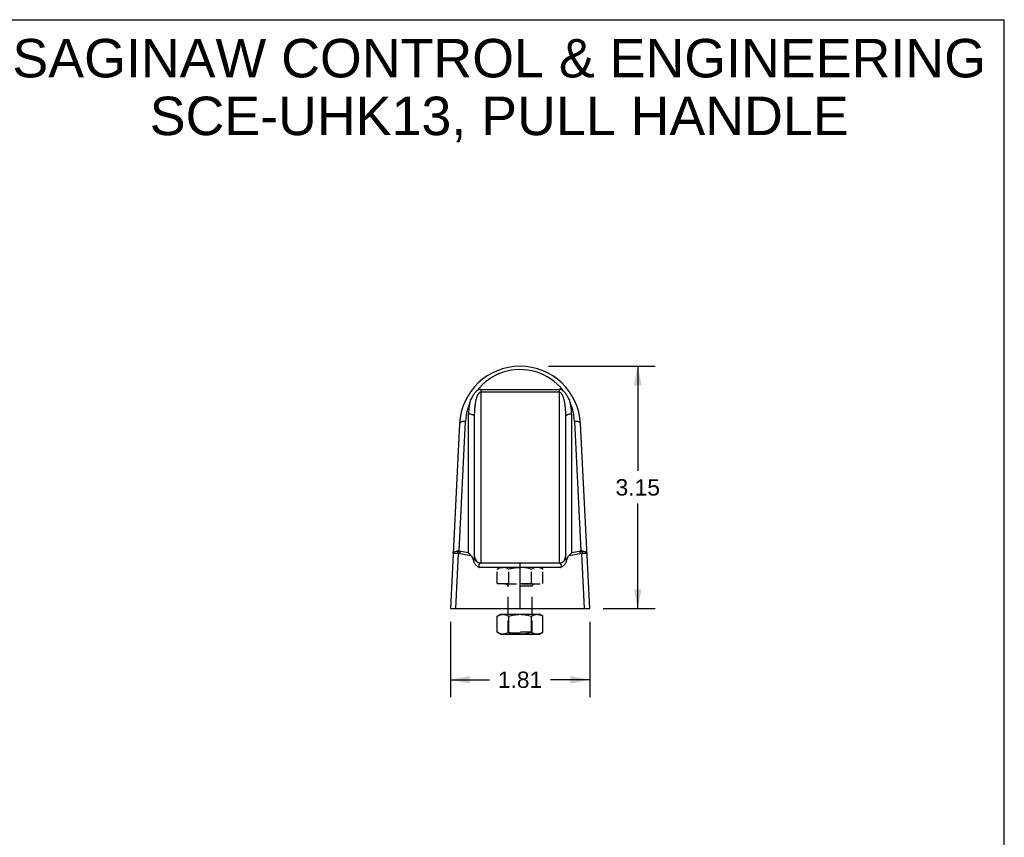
# Model space of a CAD drawing. Header units: inches. Extents: x 0 to 27.5, y 0 to 21.2.
# Tile 3 of 3: x 14.7 to 27.5, y 10.6 to 21.2. Entities that reach past the tile are written whole.
import ezdxf

# ---------------------------------------------------------------- set-up
doc = ezdxf.new("R2010")
doc.units = ezdxf.units.IN
doc.header["$LTSCALE"] = 1.5125
doc.header["$MEASUREMENT"] = 0
doc.linetypes.add('HIDDEN', pattern=[0.2, 0.1, -0.1])
doc.layers.get('0').update_dxf_attribs({"linetype": 'CONTINUOUS'})
doc.layers.add('02___PRT_ALL_AXES', color=7, linetype='CONTINUOUS')
doc.layers.add('DEFAULT_2', color=8, linetype='HIDDEN')
doc.styles.get("Standard").update_dxf_attribs({"font": 'arial.ttf'})
doc.dimstyles.new('DIMSTYLE_1', dxfattribs={"dimtxt": 0.2125, "dimasz": 0.25, "dimexe": 0.09, "dimexo": 0.07, "dimgap": 0.0425, "dimtad": 0, "dimtih": 1, "dimtoh": 1, "dimzin": 4, "dimdsep": 46, "dimtxsty": 'Standard', "dimblk": '_FILLED', "dimblk1": '_FILLED', "dimblk2": '_FILLED', "dimcen": 0.09, "dimazin": 1, "dimtfac": 1, "dimtofl": 0, "dimtmove": 0, "dimatfit": 3, "dimldrblk": '_FILLED', "dimfxl": 0, "dimtolj": 1, "dimtzin": 4, "dimarcsym": 0})

# ---------------------------------------------------------------- blocks, each defined once
blk = doc.blocks.new('_FILLED')
at = {"color": 0, "linetype": 'ByBlock'}
blk.add_solid([(0, 0), (-1, 0.2), (-1, -0.2)], dxfattribs=at)
blk = doc.blocks.new('*D2')
at = {"color": 2, "linetype": 'Continuous'}
for p, q in [((20.302, 13.423), (20.302, 12.447)), ((22.113, 13.423), (22.113, 12.447)), ((20.302, 12.672), (20.812, 12.672)), ((22.113, 12.672), (21.602, 12.672))]:
    blk.add_line(p, q, dxfattribs=at)
at = {"color": 2, "linetype": 'Continuous', "xscale": 0.25, "yscale": 0.25, "zscale": 0.25, "rotation": 180}
blk.add_blockref('_FILLED', (20.302, 12.672), dxfattribs=at)
at = {"color": 2, "linetype": 'Continuous', "xscale": 0.25, "yscale": 0.25, "zscale": 0.25}
blk.add_blockref('_FILLED', (22.113, 12.672), dxfattribs=at)
at = {"color": 2, "linetype": 'Continuous', "insert": (21.207, 12.779), "char_height": 0.2125, "width": 0.57746, "attachment_point": 2, "line_spacing_factor": 0.9}
blk.add_mtext('1.81', dxfattribs=at)
blk = doc.blocks.new('*D3')
at = {"color": 2, "linetype": 'Continuous'}
for p, q in [((21.576, 16.748), (22.962, 16.748)), ((22.737, 16.748), (22.737, 15.386)), ((22.737, 13.598), (22.737, 14.961)), ((22.288, 13.598), (22.962, 13.598))]:
    blk.add_line(p, q, dxfattribs=at)
at = {"color": 2, "linetype": 'Continuous', "xscale": 0.25, "yscale": 0.25, "zscale": 0.25}
for p, rotation in [((22.737, 16.748), 90), ((22.737, 13.598), 270)]:
    blk.add_blockref('_FILLED', p, dxfattribs=dict(at, rotation=rotation))
at = {"color": 2, "linetype": 'Continuous', "insert": (22.737, 15.279), "char_height": 0.2125, "width": 0.57746, "attachment_point": 2, "line_spacing_factor": 0.9}
blk.add_mtext('3.15', dxfattribs=at)

msp = doc.modelspace()

# ---------------------------------------------------------------- linework, layer by layer
at = {"color": 7, "linetype": 'Continuous'}
for p, q in [((0, 21.25), (27.5, 21.25)), ((27.5, 0), (27.5, 21.25)), ((20.412, 14.344), (20.413, 14.344)), ((20.538, 14.321), (20.412, 14.343)), ((20.422, 14.347), (20.417, 14.348)), ((20.422, 14.345), (20.423, 14.342)), ((22.003, 14.343), (21.877, 14.321)), ((21.995, 14.348), (21.99, 14.346)), ((21.991, 14.34), (21.993, 14.347)), ((21.994, 14.344), (21.994, 14.345)), ((21.994, 14.345), (21.994, 14.345)), ((21.994, 14.345), (21.994, 14.345)), ((20.407, 14.317), (20.569, 14.288)), ((20.408, 14.31), (20.412, 14.309)), ((20.412, 14.309), (20.417, 14.309)), ((20.414, 14.312), (20.414, 14.312)), ((20.414, 14.312), (20.414, 14.312)), ((20.414, 14.312), (20.414, 14.312)), ((20.414, 14.312), (20.414, 14.311)), ((20.416, 14.312), (20.414, 14.309)), ((21.846, 14.288), (22.008, 14.317)), ((22, 14.311), (21.997, 14.314)), ((22.008, 14.316), (22.007, 14.315)), ((20.912, 13.5), (20.952, 13.523)), ((20.912, 13.291), (20.912, 13.5)), ((20.952, 13.523), (21.462, 13.523)), ((21.051, 13.505), (21.06, 13.5)), ((21.06, 13.291), (21.06, 13.5)), ((21.355, 13.291), (21.355, 13.5)), ((21.503, 13.5), (21.462, 13.523)), ((21.503, 13.291), (21.503, 13.5)), ((20.952, 13.267), (20.912, 13.291)), ((20.952, 13.267), (21.462, 13.267)), ((21.051, 13.286), (21.06, 13.291)), ((21.462, 13.267), (21.503, 13.291))]:
    msp.add_line(p, q, dxfattribs=at)
at = {"color": 6, "linetype": 'Continuous'}
for p, q in [((20.696, 16.444), (20.696, 14.189)), ((20.696, 16.444), (21.719, 16.444)), ((21.719, 16.41), (20.696, 16.41)), ((21.719, 14.189), (21.719, 16.444)), ((20.538, 14.321), (20.538, 16.125)), ((21.877, 16.125), (21.877, 14.321)), ((20.421, 15.999), (20.302, 13.598)), ((20.416, 14.346), (20.5, 16.03)), ((20.617, 14.268), (20.617, 16.09)), ((21.798, 16.09), (21.798, 14.268)), ((21.915, 16.03), (21.999, 14.346)), ((22.113, 13.598), (21.994, 15.999)), ((21.999, 14.346), (22.009, 14.347)), ((20.373, 14.314), (20.352, 14.315)), ((20.409, 14.312), (20.373, 14.314)), ((20.374, 13.598), (20.409, 14.312)), ((22.015, 14.312), (22.006, 14.312)), ((22.006, 14.312), (22.041, 13.598)), ((22.05, 14.314), (22.015, 14.312)), ((22.068, 14.315), (22.05, 14.314)), ((22.075, 14.315), (22.068, 14.315)), ((21.735, 14.13), (20.68, 14.13)), ((21.72, 14.189), (20.694, 14.189)), ((21.207, 14.188), (21.207, 14.189)), ((21.207, 13.598), (21.207, 14.188)), ((20.302, 13.598), (22.113, 13.598))]:
    msp.add_line(p, q, dxfattribs=at)
for points in [[(21.768, 16.429), (21.731, 16.473), (21.691, 16.513), (21.649, 16.549), (21.605, 16.582), (21.56, 16.61), (21.512, 16.635), (21.465, 16.656), (21.415, 16.673), (21.362, 16.687), (21.308, 16.697), (21.253, 16.702), (21.199, 16.704), (21.145, 16.701), (21.092, 16.694), (21.039, 16.683), (20.988, 16.669), (20.939, 16.651), (20.892, 16.63), (20.846, 16.605), (20.802, 16.576), (20.76, 16.545), (20.721, 16.511), (20.683, 16.472), (20.647, 16.429)], [(20.557, 16.277), (20.563, 16.293), (20.569, 16.309), (20.576, 16.323), (20.582, 16.337), (20.588, 16.349), (20.595, 16.361), (20.601, 16.372), (20.608, 16.382), (20.614, 16.391), (20.621, 16.4), (20.627, 16.408), (20.634, 16.416), (20.64, 16.422), (20.647, 16.429)], [(20.617, 16.09), (20.617, 16.108), (20.617, 16.125), (20.618, 16.142), (20.619, 16.158), (20.619, 16.173), (20.621, 16.187), (20.622, 16.2), (20.623, 16.213), (20.624, 16.226), (20.626, 16.237), (20.627, 16.248), (20.629, 16.259), (20.63, 16.269), (20.632, 16.279), (20.634, 16.288), (20.635, 16.297), (20.637, 16.305), (20.639, 16.313), (20.641, 16.32), (20.643, 16.327), (20.645, 16.334), (20.647, 16.34), (20.648, 16.346), (20.65, 16.352), (20.652, 16.357), (20.654, 16.362), (20.656, 16.367), (20.658, 16.372), (20.66, 16.376), (20.662, 16.38), (20.664, 16.384), (20.667, 16.387), (20.669, 16.39), (20.671, 16.393), (20.673, 16.396), (20.675, 16.399), (20.677, 16.401), (20.679, 16.403), (20.681, 16.404), (20.684, 16.406), (20.686, 16.407), (20.688, 16.408), (20.69, 16.409), (20.692, 16.409), (20.694, 16.41), (20.696, 16.41)], [(20.696, 16.444), (20.688, 16.444), (20.68, 16.443), (20.671, 16.441), (20.663, 16.438), (20.655, 16.434), (20.647, 16.429)], [(21.768, 16.429), (21.76, 16.434), (21.751, 16.438), (21.743, 16.441), (21.735, 16.443), (21.727, 16.444), (21.719, 16.444)], [(21.719, 16.41), (21.721, 16.41), (21.723, 16.409), (21.725, 16.409), (21.727, 16.408), (21.729, 16.407), (21.731, 16.406), (21.733, 16.404), (21.736, 16.403), (21.738, 16.401), (21.74, 16.398), (21.742, 16.396), (21.744, 16.393), (21.746, 16.39), (21.748, 16.387), (21.75, 16.384), (21.752, 16.38), (21.754, 16.376), (21.756, 16.372), (21.758, 16.367), (21.76, 16.362), (21.762, 16.357), (21.764, 16.352), (21.766, 16.346), (21.768, 16.34), (21.77, 16.334), (21.772, 16.327), (21.774, 16.32), (21.776, 16.313), (21.777, 16.305), (21.779, 16.296), (21.781, 16.288), (21.783, 16.279), (21.784, 16.269), (21.786, 16.259), (21.788, 16.248), (21.789, 16.237), (21.79, 16.226), (21.792, 16.213), (21.793, 16.2), (21.794, 16.187), (21.795, 16.173), (21.796, 16.158), (21.797, 16.142), (21.797, 16.125), (21.798, 16.108), (21.798, 16.09)], [(21.768, 16.429), (21.774, 16.422), (21.781, 16.416), (21.787, 16.408), (21.794, 16.4), (21.8, 16.391), (21.807, 16.382), (21.813, 16.372), (21.82, 16.361), (21.826, 16.349), (21.833, 16.337), (21.839, 16.323), (21.845, 16.309), (21.852, 16.293), (21.858, 16.277)], [(20.557, 16.277), (20.541, 16.237), (20.528, 16.197), (20.517, 16.156), (20.509, 16.115), (20.503, 16.073), (20.5, 16.03)], [(20.557, 16.277), (20.551, 16.253), (20.547, 16.228), (20.543, 16.203), (20.54, 16.178), (20.539, 16.152), (20.538, 16.125)], [(21.915, 16.03), (21.912, 16.073), (21.906, 16.115), (21.897, 16.156), (21.887, 16.197), (21.873, 16.237), (21.858, 16.277)], [(21.877, 16.125), (21.876, 16.152), (21.874, 16.178), (21.872, 16.204), (21.868, 16.229), (21.863, 16.253), (21.858, 16.277)], [(20.617, 16.09), (20.616, 16.094), (20.614, 16.099), (20.611, 16.103), (20.607, 16.107), (20.601, 16.111), (20.595, 16.114), (20.587, 16.117), (20.578, 16.12), (20.569, 16.122), (20.559, 16.123), (20.549, 16.124), (20.538, 16.125)], [(21.877, 16.125), (21.866, 16.124), (21.856, 16.123), (21.847, 16.122), (21.838, 16.12), (21.83, 16.118), (21.822, 16.115), (21.815, 16.111), (21.809, 16.108), (21.804, 16.103), (21.801, 16.099), (21.799, 16.094), (21.798, 16.09)], [(20.5, 16.03), (20.489, 16.03), (20.48, 16.03), (20.47, 16.029), (20.461, 16.027), (20.453, 16.025), (20.445, 16.023), (20.438, 16.02), (20.433, 16.016), (20.428, 16.013), (20.424, 16.008), (20.422, 16.004), (20.421, 15.999)], [(21.994, 15.999), (21.993, 16.004), (21.991, 16.008), (21.987, 16.012), (21.983, 16.016), (21.978, 16.019), (21.971, 16.022), (21.963, 16.025), (21.955, 16.027), (21.946, 16.029), (21.936, 16.03), (21.926, 16.03), (21.915, 16.03)], [(20.337, 14.316), (20.338, 14.32), (20.34, 14.324), (20.344, 14.328), (20.349, 14.332), (20.354, 14.336), (20.361, 14.339), (20.369, 14.341), (20.377, 14.343), (20.386, 14.345), (20.396, 14.346)], [(20.396, 14.346), (20.406, 14.347), (20.416, 14.346)], [(21.994, 14.344), (21.994, 14.344), (21.994, 14.344), (21.994, 14.345), (21.994, 14.345), (21.994, 14.345)], [(21.994, 14.344), (21.994, 14.344), (21.994, 14.344)], [(22.009, 14.347), (22.019, 14.346), (22.028, 14.345), (22.037, 14.343), (22.046, 14.341), (22.054, 14.339), (22.06, 14.336), (22.066, 14.332), (22.071, 14.328), (22.074, 14.324), (22.076, 14.32), (22.077, 14.316)], [(20.352, 14.315), (20.343, 14.315), (20.34, 14.315), (20.338, 14.316), (20.337, 14.316)], [(20.414, 14.313), (20.414, 14.312), (20.414, 14.312), (20.414, 14.312), (20.414, 14.312), (20.414, 14.312), (20.414, 14.312)], [(20.569, 14.288), (20.576, 14.279), (20.583, 14.269), (20.589, 14.257), (20.594, 14.244), (20.6, 14.23), (20.604, 14.214)], [(20.616, 14.263), (20.615, 14.259), (20.614, 14.257), (20.613, 14.254), (20.613, 14.251), (20.611, 14.247), (20.61, 14.243), (20.609, 14.238), (20.608, 14.233), (20.607, 14.227), (20.605, 14.221), (20.604, 14.214)], [(20.604, 14.214), (20.606, 14.207), (20.609, 14.2), (20.612, 14.193), (20.616, 14.187), (20.62, 14.18), (20.624, 14.174), (20.629, 14.168), (20.634, 14.162), (20.64, 14.156), (20.647, 14.151), (20.654, 14.145), (20.662, 14.14), (20.67, 14.135), (20.68, 14.13)], [(20.616, 14.263), (20.616, 14.264), (20.617, 14.265), (20.617, 14.265), (20.617, 14.266), (20.617, 14.267), (20.617, 14.268)], [(20.694, 14.189), (20.684, 14.189), (20.675, 14.191), (20.665, 14.194), (20.656, 14.199), (20.648, 14.204), (20.641, 14.21), (20.634, 14.218), (20.628, 14.226), (20.623, 14.234), (20.62, 14.244), (20.617, 14.253), (20.616, 14.263)], [(21.799, 14.263), (21.797, 14.253), (21.795, 14.244), (21.791, 14.234), (21.787, 14.226), (21.781, 14.218), (21.774, 14.21), (21.767, 14.204), (21.758, 14.199), (21.749, 14.194), (21.74, 14.191), (21.73, 14.189), (21.72, 14.189)], [(21.81, 14.214), (21.808, 14.207), (21.806, 14.2), (21.803, 14.193), (21.799, 14.187), (21.795, 14.18), (21.791, 14.174), (21.786, 14.168), (21.781, 14.162), (21.775, 14.156), (21.768, 14.151), (21.761, 14.145), (21.753, 14.14), (21.744, 14.135), (21.735, 14.13)], [(21.799, 14.263), (21.798, 14.264), (21.798, 14.265), (21.798, 14.265), (21.798, 14.266), (21.798, 14.267), (21.798, 14.268)], [(21.8, 14.257), (21.799, 14.261), (21.799, 14.263)], [(21.81, 14.214), (21.809, 14.221), (21.808, 14.227), (21.807, 14.233), (21.806, 14.238), (21.804, 14.243), (21.803, 14.247), (21.802, 14.251), (21.801, 14.254), (21.8, 14.257)], [(21.81, 14.214), (21.815, 14.23), (21.82, 14.244), (21.826, 14.257), (21.832, 14.268), (21.839, 14.279), (21.846, 14.288)], [(22.077, 14.316), (22.077, 14.316), (22.075, 14.315)], [(20.694, 14.189), (20.694, 14.189), (20.693, 14.189), (20.692, 14.188), (20.691, 14.188), (20.689, 14.187), (20.688, 14.186), (20.686, 14.184), (20.683, 14.183), (20.681, 14.181), (20.679, 14.179), (20.677, 14.177), (20.675, 14.175), (20.674, 14.172), (20.673, 14.17), (20.672, 14.168), (20.671, 14.166), (20.67, 14.163), (20.67, 14.161), (20.67, 14.159), (20.67, 14.157), (20.67, 14.155), (20.67, 14.153), (20.671, 14.15), (20.671, 14.148), (20.672, 14.145), (20.673, 14.142), (20.674, 14.139), (20.676, 14.136), (20.678, 14.133), (20.68, 14.13)], [(21.735, 14.13), (21.737, 14.133), (21.739, 14.137), (21.741, 14.14), (21.742, 14.143), (21.743, 14.146), (21.744, 14.149), (21.744, 14.152), (21.745, 14.154), (21.745, 14.156), (21.745, 14.159), (21.745, 14.161), (21.744, 14.163), (21.744, 14.166), (21.743, 14.168), (21.742, 14.171), (21.74, 14.173), (21.739, 14.175), (21.737, 14.178), (21.735, 14.18), (21.732, 14.182), (21.73, 14.184), (21.728, 14.185), (21.726, 14.187), (21.724, 14.187), (21.723, 14.188), (21.722, 14.188), (21.721, 14.189), (21.72, 14.189)]]:
    msp.add_lwpolyline(points, dxfattribs=at)
at = {"color": 7, "linetype": 'Continuous'}
for points in [[(20.417, 14.348), (20.412, 14.348), (20.408, 14.348), (20.404, 14.346), (20.4, 14.344), (20.397, 14.341), (20.395, 14.338), (20.393, 14.334), (20.393, 14.331), (20.393, 14.327), (20.394, 14.323), (20.395, 14.32), (20.398, 14.316), (20.4, 14.314), (20.404, 14.312), (20.408, 14.31)], [(20.416, 14.346), (20.412, 14.346), (20.409, 14.345), (20.405, 14.343), (20.403, 14.341), (20.4, 14.338), (20.399, 14.335), (20.398, 14.332), (20.397, 14.329), (20.398, 14.325), (20.399, 14.322), (20.4, 14.319), (20.403, 14.316), (20.406, 14.313), (20.409, 14.312)], [(20.412, 14.343), (20.412, 14.343), (20.412, 14.343), (20.412, 14.343), (20.412, 14.343), (20.412, 14.343), (20.412, 14.343), (20.412, 14.344), (20.412, 14.344), (20.412, 14.344)], [(20.413, 14.344), (20.413, 14.344), (20.414, 14.344), (20.414, 14.344), (20.414, 14.344), (20.414, 14.345), (20.415, 14.345), (20.415, 14.345), (20.415, 14.345), (20.415, 14.345), (20.416, 14.346), (20.416, 14.346), (20.416, 14.346), (20.416, 14.346)], [(20.423, 14.342), (20.424, 14.338), (20.425, 14.335), (20.426, 14.332), (20.426, 14.328), (20.426, 14.326), (20.424, 14.323), (20.423, 14.321), (20.421, 14.318), (20.416, 14.312)], [(20.422, 14.347), (20.422, 14.347), (20.421, 14.347), (20.421, 14.347), (20.421, 14.346), (20.421, 14.346), (20.42, 14.346), (20.42, 14.346), (20.42, 14.345), (20.42, 14.345), (20.42, 14.345), (20.42, 14.345), (20.42, 14.344), (20.419, 14.344), (20.419, 14.344), (20.419, 14.344), (20.42, 14.344), (20.42, 14.343), (20.42, 14.343), (20.42, 14.343), (20.42, 14.343)], [(20.42, 14.343), (20.42, 14.344), (20.421, 14.344), (20.421, 14.344), (20.421, 14.344), (20.421, 14.344), (20.421, 14.344), (20.421, 14.345), (20.421, 14.345), (20.422, 14.345), (20.422, 14.345)], [(21.997, 14.314), (21.995, 14.317), (21.992, 14.32), (21.99, 14.323), (21.989, 14.326), (21.988, 14.329), (21.989, 14.331), (21.989, 14.334), (21.99, 14.337), (21.991, 14.34)], [(21.99, 14.346), (21.99, 14.346), (21.991, 14.346), (21.991, 14.346), (21.991, 14.346), (21.991, 14.346), (21.992, 14.346), (21.992, 14.346), (21.992, 14.346), (21.992, 14.346), (21.992, 14.345), (21.992, 14.345), (21.993, 14.345)], [(21.994, 14.345), (21.994, 14.345), (21.994, 14.345), (21.994, 14.345), (21.994, 14.346), (21.994, 14.346), (21.994, 14.346), (21.994, 14.346), (21.994, 14.346), (21.994, 14.346), (21.993, 14.347), (21.993, 14.347)], [(21.993, 14.345), (21.993, 14.345), (21.993, 14.345), (21.993, 14.345), (21.993, 14.345), (21.993, 14.345), (21.994, 14.345), (21.994, 14.345), (21.994, 14.345), (21.994, 14.344), (21.994, 14.344), (21.994, 14.344), (21.994, 14.344), (21.994, 14.344), (21.994, 14.344), (21.994, 14.344), (21.994, 14.344), (21.994, 14.344), (21.994, 14.344), (21.994, 14.344)], [(21.994, 14.344), (21.994, 14.344), (21.994, 14.344)], [(22.01, 14.311), (22.014, 14.313), (22.017, 14.316), (22.019, 14.319), (22.021, 14.323), (22.022, 14.327), (22.022, 14.331), (22.021, 14.334), (22.02, 14.338), (22.018, 14.341), (22.015, 14.344), (22.011, 14.346), (22.008, 14.348), (22.004, 14.348), (21.999, 14.348), (21.995, 14.348)], [(21.999, 14.346), (21.999, 14.346), (21.999, 14.346), (21.999, 14.345), (21.999, 14.345), (22, 14.345), (22, 14.345), (22, 14.345), (22.001, 14.344), (22.001, 14.344), (22.001, 14.344), (22.001, 14.344), (22.002, 14.344)], [(22.006, 14.312), (22.009, 14.313), (22.012, 14.316), (22.014, 14.318), (22.016, 14.322), (22.017, 14.325), (22.018, 14.328), (22.017, 14.332), (22.016, 14.335), (22.015, 14.338), (22.012, 14.341), (22.009, 14.343), (22.006, 14.345), (22.003, 14.346), (21.999, 14.346)], [(22.002, 14.344), (22.002, 14.344), (22.002, 14.344), (22.003, 14.344), (22.003, 14.343), (22.003, 14.343), (22.003, 14.343), (22.003, 14.343), (22.003, 14.343), (22.003, 14.343), (22.003, 14.343)], [(20.408, 14.315), (20.407, 14.316), (20.407, 14.316), (20.407, 14.316), (20.407, 14.316), (20.406, 14.316), (20.406, 14.317), (20.406, 14.317), (20.407, 14.317), (20.407, 14.317), (20.407, 14.317)], [(20.409, 14.312), (20.409, 14.312), (20.409, 14.313), (20.409, 14.313), (20.409, 14.313), (20.409, 14.314), (20.409, 14.314), (20.408, 14.314), (20.408, 14.314), (20.408, 14.315), (20.408, 14.315), (20.408, 14.315)], [(20.415, 14.311), (20.415, 14.311), (20.415, 14.311), (20.415, 14.311), (20.415, 14.311), (20.415, 14.312), (20.415, 14.312), (20.415, 14.312), (20.415, 14.312), (20.414, 14.312), (20.414, 14.312), (20.414, 14.312), (20.414, 14.312), (20.414, 14.313), (20.414, 14.313), (20.414, 14.313), (20.414, 14.313), (20.414, 14.313), (20.414, 14.313), (20.414, 14.312)], [(20.414, 14.312), (20.414, 14.312), (20.414, 14.312)], [(20.414, 14.311), (20.414, 14.311), (20.414, 14.311), (20.414, 14.311), (20.414, 14.31), (20.414, 14.31), (20.414, 14.31), (20.414, 14.31), (20.414, 14.309), (20.414, 14.309)], [(20.417, 14.309), (20.417, 14.309), (20.417, 14.309), (20.417, 14.309), (20.416, 14.309), (20.416, 14.31), (20.416, 14.31), (20.416, 14.31), (20.416, 14.31), (20.416, 14.31), (20.415, 14.31), (20.415, 14.311), (20.415, 14.311)], [(20.569, 14.288), (20.564, 14.294), (20.559, 14.299), (20.554, 14.304), (20.549, 14.31), (20.543, 14.315), (20.538, 14.321)], [(21.877, 14.321), (21.871, 14.315), (21.866, 14.31), (21.861, 14.304), (21.856, 14.299), (21.851, 14.294), (21.846, 14.288)], [(22.001, 14.313), (22, 14.313), (22, 14.313), (22, 14.313), (22, 14.313), (22, 14.312), (22, 14.312), (22, 14.312), (22, 14.312), (22, 14.311), (22, 14.311), (22, 14.311)], [(22, 14.309), (22, 14.309), (22.001, 14.309), (22.001, 14.31), (22.001, 14.31), (22.001, 14.31), (22.001, 14.311), (22.001, 14.311), (22.001, 14.311), (22.002, 14.312), (22.002, 14.312), (22.002, 14.312), (22.001, 14.313), (22.001, 14.313), (22.001, 14.313)], [(22, 14.309), (22.005, 14.31), (22.01, 14.311)], [(22.001, 14.313), (22.001, 14.313), (22.001, 14.313), (22.001, 14.314), (22.001, 14.314), (22.001, 14.313)], [(22.007, 14.315), (22.007, 14.315), (22.007, 14.315), (22.007, 14.315), (22.007, 14.314), (22.006, 14.314), (22.006, 14.314), (22.006, 14.314), (22.006, 14.313), (22.006, 14.313), (22.006, 14.313), (22.005, 14.312), (22.005, 14.312), (22.006, 14.312)], [(22.008, 14.317), (22.008, 14.317), (22.008, 14.317), (22.008, 14.317), (22.008, 14.316), (22.008, 14.316), (22.008, 14.316), (22.008, 14.316), (22.008, 14.316), (22.008, 14.316)], [(20.912, 13.5), (20.92, 13.505), (20.929, 13.509), (20.937, 13.512), (20.945, 13.515), (20.953, 13.518), (20.961, 13.52), (20.97, 13.522), (20.978, 13.522), (20.986, 13.523), (20.994, 13.522), (21.002, 13.522), (21.01, 13.52), (21.018, 13.518), (21.026, 13.515), (21.034, 13.512), (21.042, 13.509), (21.051, 13.505)], [(21.06, 13.5), (21.077, 13.505), (21.094, 13.509), (21.11, 13.512), (21.127, 13.515), (21.143, 13.518), (21.159, 13.52), (21.175, 13.522), (21.191, 13.522), (21.207, 13.523), (21.223, 13.522), (21.24, 13.522), (21.256, 13.52), (21.272, 13.518), (21.288, 13.515), (21.304, 13.512), (21.321, 13.509), (21.338, 13.505), (21.355, 13.5)], [(21.355, 13.5), (21.364, 13.505), (21.372, 13.509), (21.381, 13.512), (21.389, 13.515), (21.397, 13.518), (21.405, 13.52), (21.413, 13.522), (21.421, 13.522), (21.429, 13.523), (21.437, 13.522), (21.445, 13.522), (21.453, 13.52), (21.461, 13.518), (21.469, 13.515), (21.478, 13.512), (21.486, 13.509), (21.494, 13.505), (21.503, 13.5)], [(20.912, 13.291), (20.92, 13.286), (20.929, 13.282), (20.937, 13.278), (20.945, 13.275), (20.953, 13.272), (20.961, 13.27), (20.97, 13.269), (20.978, 13.268), (20.986, 13.268), (20.994, 13.268), (21.002, 13.269), (21.01, 13.27), (21.018, 13.272), (21.026, 13.275), (21.034, 13.278), (21.042, 13.282), (21.051, 13.286)], [(21.06, 13.291), (21.077, 13.286), (21.094, 13.282), (21.11, 13.278), (21.127, 13.275), (21.143, 13.272), (21.159, 13.27), (21.175, 13.269), (21.191, 13.268), (21.207, 13.268), (21.223, 13.268), (21.24, 13.269), (21.256, 13.27), (21.272, 13.272), (21.288, 13.275), (21.304, 13.278), (21.321, 13.282), (21.338, 13.286), (21.355, 13.291)], [(21.355, 13.291), (21.364, 13.286), (21.372, 13.282), (21.381, 13.278), (21.389, 13.275), (21.397, 13.272), (21.405, 13.27), (21.413, 13.269), (21.421, 13.268), (21.429, 13.268), (21.437, 13.268), (21.445, 13.269), (21.453, 13.27), (21.461, 13.272), (21.469, 13.275), (21.478, 13.278), (21.486, 13.282), (21.494, 13.286), (21.503, 13.291)]]:
    msp.add_lwpolyline(points, dxfattribs=at)
at = {"color": 6, "linetype": 'Continuous'}
for centre, radius, start, end in [((21.207, 15.96), 0.787, 2.8393, 177.1606), ((20.696, 14.268), 0.0787, 180, 269.9983), ((21.719, 14.268), 0.0787, 270, 360)]:
    msp.add_arc(centre, radius, start, end, dxfattribs=at)
at = {"layer": '02___PRT_ALL_AXES', "color": 8, "linetype": 'HIDDEN'}
for p, q in [((20.912, 14.11), (20.952, 14.134)), ((20.912, 14.11), (20.92, 14.115)), ((20.912, 13.925), (20.912, 14.11)), ((20.952, 14.134), (21.462, 14.134)), ((21.051, 14.115), (21.06, 14.11)), ((21.077, 14.115), (21.06, 14.11)), ((21.06, 13.925), (21.06, 14.11)), ((21.159, 14.131), (21.143, 14.129)), ((21.338, 14.115), (21.355, 14.11)), ((21.355, 14.11), (21.364, 14.115)), ((21.355, 13.925), (21.355, 14.11)), ((21.503, 14.11), (21.462, 14.134)), ((21.494, 14.115), (21.503, 14.11)), ((21.503, 13.925), (21.503, 14.11)), ((20.951, 13.913), (20.951, 13.925)), ((21.463, 13.913), (20.951, 13.913)), ((21.051, 13.598), (21.051, 13.888)), ((21.363, 13.598), (21.363, 13.888)), ((21.463, 13.913), (21.463, 13.925)), ((21.051, 13.293), (21.051, 13.523)), ((21.363, 13.293), (21.363, 13.523))]:
    msp.add_line(p, q, dxfattribs=at)
at = {"layer": '02___PRT_ALL_AXES', "color": 7, "linetype": 'Continuous'}
for p, q in [((21.051, 13.523), (21.051, 13.598)), ((21.363, 13.523), (21.363, 13.598))]:
    msp.add_line(p, q, dxfattribs=at)
at = {"layer": '02___PRT_ALL_AXES', "color": 8, "linetype": 'HIDDEN'}
for points in [[(20.961, 14.131), (20.953, 14.129), (20.945, 14.126), (20.937, 14.123), (20.929, 14.119), (20.92, 14.115)], [(20.961, 14.131), (20.97, 14.132), (20.978, 14.133), (20.986, 14.133)], [(21.051, 14.115), (21.042, 14.119), (21.034, 14.123), (21.026, 14.126), (21.018, 14.129), (21.01, 14.131), (21.002, 14.132), (20.994, 14.133), (20.986, 14.133)], [(21.077, 14.115), (21.094, 14.119), (21.11, 14.123), (21.127, 14.126), (21.143, 14.129)], [(21.159, 14.131), (21.175, 14.132), (21.191, 14.133), (21.207, 14.133)], [(21.338, 14.115), (21.321, 14.119), (21.304, 14.123), (21.288, 14.126), (21.272, 14.129), (21.256, 14.131), (21.24, 14.132), (21.223, 14.133), (21.207, 14.133)], [(21.494, 14.115), (21.486, 14.119), (21.478, 14.123), (21.469, 14.126), (21.461, 14.129), (21.453, 14.131), (21.445, 14.132), (21.437, 14.133), (21.429, 14.133), (21.421, 14.133), (21.413, 14.132), (21.405, 14.131), (21.397, 14.129), (21.389, 14.126), (21.381, 14.123), (21.372, 14.119), (21.364, 14.115)]]:
    msp.add_lwpolyline(points, dxfattribs=at)
at = {"layer": 'DEFAULT_2', "color": 8, "linetype": 'HIDDEN'}
for p, q in [((20.912, 13.925), (21.503, 13.925)), ((21.388, 13.913), (21.026, 13.913)), ((21.363, 13.888), (21.051, 13.888)), ((21.363, 13.293), (21.051, 13.293)), ((21.061, 13.283), (21.051, 13.293)), ((21.061, 13.283), (21.353, 13.283)), ((21.353, 13.283), (21.363, 13.293))]:
    msp.add_line(p, q, dxfattribs=at)
for centre, start, end in [((21.026, 13.888), 0, 90), ((21.388, 13.888), 90, 180)]:
    msp.add_arc(centre, 0.025, start, end, dxfattribs=at)

# ---------------------------------------------------------------- texts
at = {"color": 2, "linetype": 'Continuous', "insert": (20.936, 21), "char_height": 0.5, "width": 12.62825, "attachment_point": 2, "line_spacing_factor": 0.9}
msp.add_mtext('SAGINAW CONTROL & ENGINEERING\\PSCE-UHK13, PULL HANDLE', dxfattribs=at)

# ---------------------------------------------------------------- dimensions: what is measured, and where the dimension line sits
at = {"color": 2, "linetype": 'Continuous'}
dim = msp.add_linear_dim(base=(22.737, 16.748), p1=(22.218, 13.598), p2=(21.506, 16.748), angle=90, dimstyle='DIMSTYLE_1', dxfattribs=at)
dim.commit()
dim.dimension.update_dxf_attribs({"geometry": '*D3', "text_midpoint": (22.737, 15.172), "dimtype": 160})
dim = msp.add_linear_dim(base=(22.113, 12.672), p1=(20.302, 13.493), p2=(22.113, 13.493), dimstyle='DIMSTYLE_1', dxfattribs=at)
dim.commit()
dim.dimension.update_dxf_attribs({"geometry": '*D2', "text_midpoint": (21.196, 12.671), "dimtype": 160})

doc.saveas('drawing.dxf')
